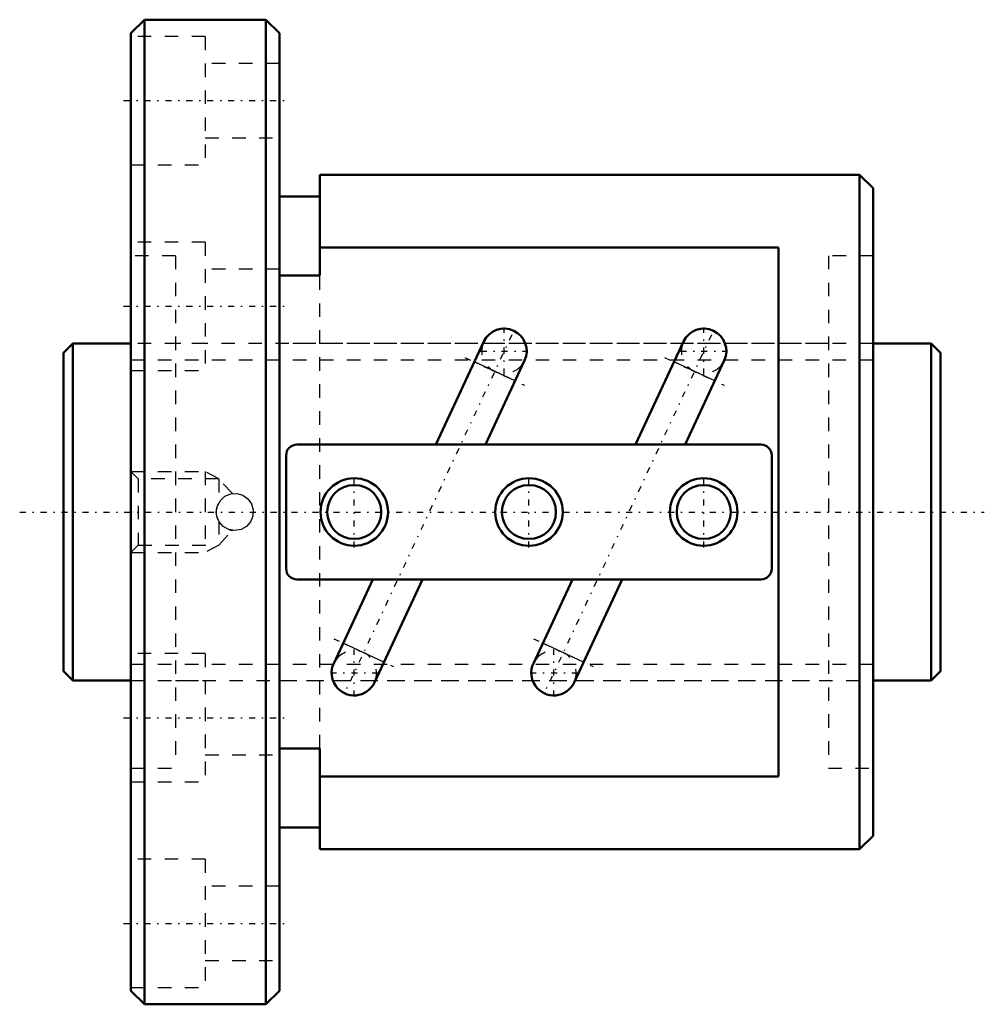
# Model space of a CAD drawing. Header units: millimetres. Extents: x -3.2 to 68.2, y -36.5 to 36.5.
import ezdxf

# ---------------------------------------------------------------- set-up
doc = ezdxf.new("R2010")
doc.units = ezdxf.units.MM
doc.linetypes.add('Center', pattern=[1.5, 0.45, -0.5, 0.05, -0.5])
doc.linetypes.add('Dashed', pattern=[2, 1, -1])
for name, color, linetype, lineweight in [('2d ConnectionPoints', 7, 'Continuous', 50), ('AM_0', 7, 'Continuous', 50), ('AM_4', 3, 'Continuous', 25), ('AM_5', 3, 'Continuous', 25), ('AM_7', 7, 'Center', 25), ('AM_9', 6, 'Dashed', 25)]:
    doc.layers.add(name, color=color, linetype=linetype, lineweight=lineweight)

# ---------------------------------------------------------------- blocks, each defined once
blk = doc.blocks.new('1_BNF_2505_5RR_Nut_0_in_BNF2505V_5RRG1_65LC0_000_rev_0')
at = {"layer": 'AM_0'}
for p, q in [((6, 36.5), (5, 35.5)), ((15, 36.5), (6, 36.5)), ((6, 36.5), (6, -36.5)), ((16, 35.5), (15, 36.5)), ((15, 36.5), (15, -36.5)), ((5, 35.5), (5, -35.5)), ((16, 35.5), (16, -35.5)), ((19, 25), (19, 17.53)), ((59, 25), (19, 25)), ((60, 24), (59, 25)), ((59, 25), (59, -25)), ((19, 23.4), (16, 23.4)), ((60, 24), (60, -24)), ((53, 19.615), (19, 19.615)), ((53, -19.615), (53, 19.615)), ((19, 17.53), (16, 17.53)), ((31.155, 12.637), (27.594, 5)), ((45.955, 12.637), (42.394, 5)), ((31.269, 5), (34.174, 11.229)), ((46.069, 5), (48.974, 11.229)), ((51.7, 5), (17.3, 5)), ((16.5, 4.2), (16.5, -4.2)), ((52.5, -4.2), (52.5, 4.2)), ((17.3, -5), (51.7, -5)), ((22.931, -5), (20.026, -11.229)), ((23.045, -12.637), (26.606, -5)), ((37.731, -5), (34.826, -11.229)), ((37.845, -12.637), (41.406, -5)), ((16, -17.53), (19, -17.53)), ((19, -17.53), (19, -25)), ((19, -19.615), (53, -19.615)), ((16, -23.4), (19, -23.4)), ((59, -25), (60, -24)), ((19, -25), (59, -25)), ((5, -35.5), (6, -36.5)), ((15, -36.5), (16, -35.5)), ((6, -36.5), (15, -36.5))]:
    blk.add_line(p, q, dxfattribs=at)
for centre, radius in [((21.55, 0), 2.5), ((34.5, 0), 2.5), ((47.45, 0), 2.5), ((21.55, 0), 2), ((34.5, 0), 2), ((47.45, 0), 2)]:
    blk.add_circle(centre, radius, dxfattribs=at)
for centre, radius, start, end in [((32.664, 11.933), 1.666, 335, 155), ((47.464, 11.933), 1.666, 335, 155), ((17.3, 4.2), 0.8, 90, 180), ((51.7, 4.2), 0.8, 360, 90), ((17.3, -4.2), 0.8, 180, 270), ((51.7, -4.2), 0.8, 270, 360), ((21.536, -11.933), 1.666, 155, 335), ((36.336, -11.933), 1.666, 155, 335)]:
    blk.add_arc(centre, radius, start, end, dxfattribs=at)
at = {"layer": 'AM_4'}
for p, q in [((33.47, 9.719), (30.451, 11.126)), ((48.27, 9.719), (45.251, 11.126)), ((23.749, -11.126), (20.73, -9.719)), ((38.549, -11.126), (35.53, -9.719))]:
    blk.add_line(p, q, dxfattribs=at)
at = {"layer": 'AM_5', "linetype": 'Dashed'}
for p, q in [((5, 3), (10.5, 3)), ((11.5, 2.458), (10.5, 3)), ((10.5, 3), (10.5, -3)), ((11.5, -2.459), (10.5, -3)), ((5, -3), (10.5, -3))]:
    blk.add_line(p, q, dxfattribs=at)
at = {"layer": 'AM_7'}
for p, q in [((4.45, 30.5), (16.55, 30.5)), ((4.45, 15.25), (16.55, 15.25)), ((32.664, 10.184), (32.664, 13.682)), ((47.464, 10.184), (47.464, 13.682)), ((33.22, 13.125), (20.98, -13.125)), ((48.02, 13.125), (35.78, -13.125)), ((30.916, 11.933), (34.413, 11.933)), ((45.716, 11.933), (49.213, 11.933)), ((29.753, 11.452), (34.167, 9.394)), ((44.553, 11.452), (48.967, 9.394)), ((21.55, -2.625), (21.55, 2.625)), ((34.5, -2.625), (34.5, 2.625)), ((47.45, -2.625), (47.45, 2.625)), ((20.033, -9.394), (24.447, -11.452)), ((34.833, -9.394), (39.247, -11.452)), ((21.536, -13.682), (21.536, -10.184)), ((36.336, -13.682), (36.336, -10.184)), ((19.787, -11.933), (23.284, -11.933)), ((34.587, -11.933), (38.084, -11.933)), ((4.45, -15.25), (16.55, -15.25)), ((4.45, -30.5), (16.55, -30.5))]:
    blk.add_line(p, q, dxfattribs=at)
at = {"layer": 'AM_9'}
for p, q in [((10.5, 35.25), (5, 35.25)), ((10.5, 35.25), (10.5, 25.75)), ((16, 33.25), (10.5, 33.25)), ((10.5, 27.75), (16, 27.75)), ((5, 25.75), (10.5, 25.75)), ((10.5, 20), (5, 20)), ((10.5, 20), (10.5, 10.5)), ((8.3, 19), (5, 19)), ((8.3, 19), (8.3, -19)), ((60, 19), (56.7, 19)), ((56.7, 19), (56.7, -19)), ((16, 18), (10.5, 18)), ((19, -17.53), (19, 17.53)), ((56.7, 12.5), (8.3, 12.5)), ((5, 10.5), (10.5, 10.5)), ((5.541, 2.458), (5, 3)), ((11.5, 2.458), (5.541, 2.458)), ((5.541, 2.458), (5.541, -2.459)), ((12.52, 1.368), (11.5, 2.458)), ((11.5, 2.458), (11.5, 0.671)), ((11.5, -0.671), (11.386, -0.405)), ((11.5, -0.671), (11.5, -2.459)), ((11.5, -2.459), (12.522, -1.366)), ((5, -3), (5.541, -2.459)), ((5.541, -2.459), (11.5, -2.459)), ((10.5, -10.5), (5, -10.5)), ((10.5, -10.5), (10.5, -20)), ((8.3, -12.5), (56.7, -12.5)), ((10.5, -18), (16, -18)), ((5, -19), (8.3, -19)), ((56.7, -19), (60, -19)), ((5, -20), (10.5, -20)), ((10.5, -25.75), (5, -25.75)), ((10.5, -25.75), (10.5, -35.25)), ((16, -27.75), (10.5, -27.75)), ((10.5, -33.25), (16, -33.25)), ((5, -35.25), (10.5, -35.25))]:
    blk.add_line(p, q, dxfattribs=at)
for points in [[(11.325, 0), (11.402, 0.454), (11.624, 0.856), (11.967, 1.164), (12.395, 1.341), (12.855, 1.366), (13.296, 1.239), (13.671, 0.973), (13.939, 0.597), (14.067, 0.153), (14.04, -0.307), (13.865, -0.731), (13.558, -1.074), (13.154, -1.298), (12.698, -1.375), (12.245, -1.298), (11.844, -1.076), (11.536, -0.732), (11.359, -0.305), (11.325, 0)], [(11.345, -0.233), (11.333, 0.145), (11.368, 0.342)], [(11.416, 0.491), (11.433, 0.534), (11.5, 0.671)], [(12.349, -1.329), (12.382, -1.338), (12.477, -1.357), (12.523, -1.364), (12.524, -1.364)]]:
    blk.add_lwpolyline(points, dxfattribs=at)
for centre, radius, start, end in [((32.664, 11.933), 1.666, 155, 335), ((47.464, 11.933), 1.666, 155, 335), ((12.7, 0), 1.375, 253.12096, 255.19046), ((21.536, -11.933), 1.666, 335, 155), ((36.336, -11.933), 1.666, 335, 155)]:
    blk.add_arc(centre, radius, start, end, dxfattribs=at)
blk = doc.blocks.new('2_BNF_2505_5RR000_Shaft_0_in_BNF2505V_5RRG1_65LC0_000_rev_0')
at = {"layer": 'AM_0'}
for p, q in [((0.7, 12.5), (0, 11.8)), ((5, 12.5), (0.7, 12.5)), ((0.7, 12.5), (0.7, -12.5)), ((64.3, 12.5), (60, 12.5)), ((65, 11.8), (64.3, 12.5)), ((64.3, 12.5), (64.3, -12.5)), ((0, 11.8), (0, -11.8)), ((65, 11.8), (65, -11.8)), ((0, -11.8), (0.7, -12.5)), ((64.3, -12.5), (65, -11.8)), ((0.7, -12.5), (5, -12.5)), ((60, -12.5), (64.3, -12.5))]:
    blk.add_line(p, q, dxfattribs=at)
at = {"layer": 'AM_5', "linetype": 'Dashed'}
for p, q in [((5, 11.273), (60, 11.273)), ((5, -11.273), (60, -11.273))]:
    blk.add_line(p, q, dxfattribs=at)
at = {"layer": 'AM_7'}
blk.add_line((-3.25, 0), (68.25, 0), dxfattribs=at)
at = {"layer": 'AM_9'}
for p, q in [((10.5, 12.5), (5, 12.5)), ((60, 12.5), (16, 12.5)), ((5, -12.5), (10.5, -12.5)), ((16, -12.5), (60, -12.5))]:
    blk.add_line(p, q, dxfattribs=at)

msp = doc.modelspace()

# ---------------------------------------------------------------- linework, layer by layer
at = {"layer": '2d ConnectionPoints'}
for p in [(0, 0), (5, 0)]:
    msp.add_point(p, dxfattribs=at)

# ---------------------------------------------------------------- block references
for name in ['1_BNF_2505_5RR_Nut_0_in_BNF2505V_5RRG1_65LC0_000_rev_0', '2_BNF_2505_5RR000_Shaft_0_in_BNF2505V_5RRG1_65LC0_000_rev_0']:
    msp.add_blockref(name, (0, 0))

doc.saveas('drawing.dxf')
